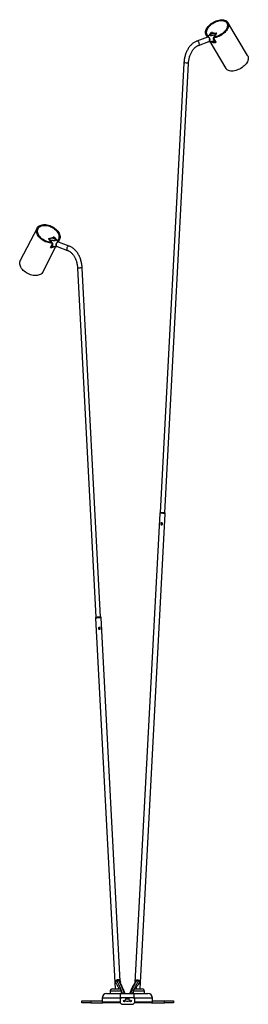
# Model space of a CAD drawing. Header units: millimetres. Extents: x 429 to 903, y 271 to 669.
# Tile 1 of 5: x 429 to 479, y 271 to 486. Entities that reach past the tile are written whole.
import ezdxf

# ---------------------------------------------------------------- set-up
doc = ezdxf.new("R2010")
doc.units = ezdxf.units.MM

msp = doc.modelspace()

# ---------------------------------------------------------------- linework, layer by layer
at = {"color": 7, "linetype": 'Continuous', "lineweight": 25}
for p, q in [((474.6, 484.88), (474.52, 485.02)), ((479.03, 477.91), (474.73, 485.14)), ((470.26, 481.91), (467.97, 481.05)), ((468.32, 480.11), (470.58, 480.96)), ((470, 482.34), (470.24, 481.93)), ((470.95, 482.49), (470.19, 481.89)), ((470.22, 482.46), (470.3, 482.33)), ((470.55, 480.93), (471.13, 480.96)), ((470.67, 482.28), (471.15, 482.94)), ((470.75, 481.43), (470.81, 481.45)), ((471, 482.53), (470.95, 482.49)), ((471.07, 482.58), (471.26, 482.83)), ((471.17, 482.91), (471.15, 482.94)), ((471.39, 482.92), (471.17, 482.91)), ((471.22, 482.97), (472.27, 482.8)), ((471.22, 482.97), (471.22, 482.95)), ((471.22, 482.95), (472.27, 482.78)), ((471.22, 482.78), (471.29, 482.77)), ((471.26, 482.83), (471.29, 482.77)), ((471.39, 482.92), (471.29, 482.77)), ((471.61, 482.8), (471.3, 482.68)), ((471.67, 481.85), (471.59, 481.74)), ((471.59, 481.69), (472.1, 480.83)), ((471.61, 482.8), (472.24, 482.7)), ((471.72, 481.88), (471.64, 481.77)), ((472.28, 482.76), (471.69, 481.94)), ((471.72, 481.88), (471.69, 481.94)), ((471.94, 481.1), (471.74, 481.06)), ((471.98, 482.83), (472.03, 482.73)), ((472.27, 482.78), (472.27, 482.8)), ((470.83, 480.95), (474.3, 475.1)), ((465.16, 476.26), (460, 378.29)), ((461, 378.23), (466.16, 476.2)), ((433.18, 440.28), (429.55, 433.22)), ((433.4, 440.17), (433.33, 440.03)), ((435.78, 438.02), (436.83, 438.33)), ((435.78, 438.01), (436.82, 438.32)), ((435.78, 437.96), (436.45, 438.16)), ((435.78, 438.02), (435.78, 438.01)), ((435.99, 438.02), (436.02, 438.08)), ((436.76, 438.04), (436.45, 438.16)), ((436.78, 438.15), (436.67, 438.28)), ((436.78, 438.15), (436.8, 438.2)), ((436.78, 438.15), (436.83, 438.17)), ((436.8, 438.2), (437.01, 437.94)), ((436.82, 438.32), (436.83, 438.33)), ((436.9, 438.31), (436.88, 438.28)), ((436.9, 438.31), (437.5, 437.55)), ((434.45, 430.7), (437.3, 436.26)), ((436.42, 437.17), (435.77, 437.97)), ((436.1, 436.08), (436.53, 436.92)), ((436.44, 436.34), (436.25, 436.38)), ((436.42, 437.17), (436.38, 437.1)), ((436.47, 436.99), (436.38, 437.1)), ((436.53, 436.97), (436.44, 437.08)), ((436.94, 436.28), (437.59, 436.25)), ((437.94, 437.21), (437.18, 437.81)), ((437.55, 436.27), (439.84, 435.42)), ((437.65, 437.48), (437.74, 437.37)), ((437.78, 437.75), (437.85, 437.88)), ((437.83, 437.3), (438.07, 437.77)), ((440.19, 436.36), (437.87, 437.22)), ((447.02, 355.48), (443.02, 431.57)), ((442.02, 431.52), (446.02, 355.43)), ((459.89, 378.07), (454.51, 275.8)), ((455.64, 274.36), (461.09, 378.01)), ((459.96, 378.27), (459.89, 378.08)), ((461.09, 378.01), (461.05, 378.21)), ((445.98, 355.41), (445.93, 355.21)), ((445.93, 355.21), (450.19, 274.36)), ((447.13, 355.27), (447.07, 355.47)), ((451.3, 276.07), (447.13, 355.27)), ((450.89, 276.2), (450.49, 276.19)), ((450.62, 276.37), (450.61, 276.36)), ((450.85, 276.28), (450.84, 276.38)), ((451.32, 275.74), (451.31, 275.8)), ((455.06, 276.2), (455.06, 276.3)), ((455.42, 276.17), (455.42, 276.18)), ((455.45, 276.13), (455.42, 276.17)), ((448.33, 273.36), (451.33, 273.36)), ((449.08, 273.86), (449.08, 273.36)), ((449.58, 274.36), (451.08, 274.36)), ((451.33, 272.36), (451.33, 273.36)), ((451.33, 273.36), (454.33, 273.36)), ((451.58, 273.36), (451.58, 273.86)), ((454.08, 273.86), (454.08, 273.36)), ((454.33, 272.36), (454.33, 273.36)), ((454.33, 273.36), (457.33, 273.36)), ((454.58, 274.36), (456.08, 274.36)), ((456.58, 273.36), (456.58, 273.86)), ((442.91, 271.36), (442.91, 271.76)), ((442.91, 271.76), (444.91, 271.76)), ((444.91, 271.36), (442.91, 271.36)), ((444.91, 271.76), (444.91, 271.36)), ((444.91, 271.76), (447.33, 271.76)), ((444.91, 271.36), (447.53, 271.36)), ((447.33, 272.36), (447.33, 271.56)), ((451.29, 271.36), (447.53, 271.36)), ((451.26, 272.06), (451.25, 271.45)), ((451.27, 272.08), (451.27, 271.45)), ((451.31, 271.34), (451.3, 271.35)), ((451.3, 271.34), (451.5, 271.15)), ((451.52, 272.4), (451.31, 272.19)), ((451.48, 272.35), (451.31, 272.19)), ((451.31, 271.34), (451.52, 271.13)), ((451.53, 272.4), (451.48, 272.35)), ((451.54, 271.12), (451.56, 271.09)), ((451.56, 271.09), (451.57, 271.08)), ((454.11, 272.44), (451.63, 272.44)), ((451.63, 271.08), (454.11, 271.08)), ((452.36, 272.51), (453.36, 272.51)), ((452.36, 272.5), (452.36, 272.51)), ((452.36, 272.5), (453.36, 272.5)), ((452.36, 272.49), (452.36, 272.5)), ((452.36, 272.49), (453.36, 272.49)), ((452.36, 272.48), (452.36, 272.49)), ((452.36, 272.48), (453.36, 272.48)), ((452.36, 272.47), (452.36, 272.48)), ((452.36, 272.47), (453.36, 272.47)), ((452.36, 272.45), (452.36, 272.47)), ((452.36, 272.47), (453.36, 272.47)), ((452.36, 272.47), (452.36, 272.47)), ((452.36, 272.45), (453.36, 272.45)), ((452.36, 272.44), (452.36, 272.45)), ((452.36, 272.45), (453.36, 272.45)), ((452.36, 272.45), (452.36, 272.45)), ((452.36, 271.08), (452.36, 271.07)), ((452.36, 271.07), (453.36, 271.07)), ((452.36, 271.07), (453.36, 271.07)), ((452.36, 271.07), (452.36, 271.07)), ((452.36, 271.07), (452.36, 271.06)), ((452.36, 271.06), (453.36, 271.06)), ((452.36, 271.06), (453.36, 271.06)), ((452.36, 271.06), (452.36, 271.06)), ((452.36, 271.06), (452.36, 271.04)), ((452.36, 271.04), (453.36, 271.04)), ((452.36, 271.04), (453.36, 271.04)), ((452.36, 271.04), (452.36, 271.04)), ((452.36, 271.04), (452.36, 271.03)), ((452.36, 271.03), (453.36, 271.03)), ((452.36, 271.03), (452.36, 271.02)), ((452.36, 271.02), (453.36, 271.02)), ((453.03, 272.17), (452.63, 272.17)), ((452.63, 271.67), (453.03, 271.67)), ((453.36, 272.5), (453.36, 272.51)), ((453.36, 272.49), (453.36, 272.5)), ((453.36, 272.48), (453.36, 272.49)), ((453.36, 272.47), (453.36, 272.48)), ((453.36, 272.45), (453.36, 272.47)), ((453.36, 272.47), (453.36, 272.47)), ((453.36, 272.44), (453.36, 272.45)), ((453.36, 272.45), (453.36, 272.45)), ((453.36, 271.08), (453.36, 271.07)), ((453.36, 271.07), (453.36, 271.07)), ((453.36, 271.07), (453.36, 271.06)), ((453.36, 271.06), (453.36, 271.06)), ((453.36, 271.06), (453.36, 271.04)), ((453.36, 271.04), (453.36, 271.04)), ((453.36, 271.04), (453.36, 271.03)), ((453.36, 271.03), (453.36, 271.02)), ((454.42, 272.19), (454.21, 272.4)), ((454.21, 271.13), (454.42, 271.34)), ((458.13, 271.36), (454.44, 271.36)), ((454.47, 271.45), (454.47, 272.08)), ((458.13, 271.36), (460.91, 271.36)), ((458.33, 271.56), (458.33, 272.36)), ((458.33, 271.76), (460.91, 271.76)), ((460.91, 271.36), (460.91, 271.76)), ((460.91, 271.76), (462.91, 271.76)), ((462.91, 271.36), (460.91, 271.36)), ((462.91, 271.76), (462.91, 271.36))]:
    msp.add_line(p, q, dxfattribs=at)
at = {"color": 8, "linetype": 'Continuous', "lineweight": 25}
for p, q in [((468.05, 481.06), (467.97, 481.05)), ((470.97, 482.51), (470.95, 482.49)), ((471.12, 480.96), (471.08, 480.91)), ((472.05, 480.75), (472.1, 480.82)), ((436.88, 438.28), (436.72, 438.29)), ((436.1, 436.08), (436.15, 436.02)), ((451.58, 273.86), (449.08, 273.86)), ((456.58, 273.86), (454.08, 273.86)), ((451.33, 272.36), (447.33, 272.36)), ((447.33, 271.56), (451.25, 271.56)), ((451.33, 272.36), (451.33, 272.21)), ((451.47, 272.36), (451.33, 272.36)), ((454.33, 272.36), (454.25, 272.36)), ((454.33, 272.36), (454.33, 272.28)), ((458.33, 272.36), (454.33, 272.36)), ((454.47, 271.56), (458.33, 271.56))]:
    msp.add_line(p, q, dxfattribs=at)
at = {"color": 7, "linetype": 'Continuous', "lineweight": 25, "flags": 128}
for points in [[(470.32, 482), (470.21, 482.09), (470.08, 482.22), (469.98, 482.38), (469.9, 482.55), (469.87, 482.74), (469.86, 482.94), (469.88, 483.16), (469.94, 483.37), (470.03, 483.6), (470.14, 483.82), (470.29, 484.05), (470.46, 484.27), (470.66, 484.48), (470.87, 484.69), (471.11, 484.88), (471.36, 485.06), (471.63, 485.22), (471.91, 485.36), (472.19, 485.48), (472.47, 485.58), (472.75, 485.65), (473.03, 485.7), (473.3, 485.73), (473.56, 485.73), (473.8, 485.71), (474.02, 485.66), (474.22, 485.58), (474.4, 485.48), (474.55, 485.36), (474.68, 485.22), (474.77, 485.06), (474.84, 484.88), (474.87, 484.69), (474.87, 484.49), (474.84, 484.28), (474.78, 484.06), (474.68, 483.83), (474.56, 483.61), (474.41, 483.38), (474.23, 483.16), (474.03, 482.95), (473.81, 482.75), (473.57, 482.56), (473.31, 482.39), (473.04, 482.23), (472.76, 482.09), (472.48, 481.98), (472.2, 481.88), (471.92, 481.81), (471.64, 481.77), (471.64, 481.77)], [(470.44, 482.09), (470.3, 482.2), (470.18, 482.34), (470.09, 482.5), (470.02, 482.67), (470, 482.86), (470, 483.06), (470.04, 483.27), (470.1, 483.49), (470.2, 483.71), (470.33, 483.93), (470.49, 484.15), (470.67, 484.36), (470.87, 484.56), (471.1, 484.75), (471.34, 484.93), (471.6, 485.09), (471.87, 485.24), (472.14, 485.36), (472.42, 485.46), (472.7, 485.54), (472.97, 485.59), (473.23, 485.62), (473.48, 485.62), (473.72, 485.6), (473.94, 485.55), (474.13, 485.48), (474.31, 485.38), (474.45, 485.26), (474.57, 485.12), (474.66, 484.96), (474.71, 484.78), (474.74, 484.59), (474.73, 484.39), (474.69, 484.18), (474.61, 483.96), (474.51, 483.74), (474.38, 483.52), (474.22, 483.3), (474.03, 483.09), (473.82, 482.89), (473.6, 482.7), (473.35, 482.52), (473.09, 482.36), (472.82, 482.22), (472.55, 482.1), (472.27, 482), (471.99, 481.93), (471.72, 481.88), (471.72, 481.88)], [(470.52, 482.15), (470.41, 482.24), (470.28, 482.37), (470.18, 482.52), (470.12, 482.69), (470.09, 482.88), (470.09, 483.08), (470.12, 483.28), (470.19, 483.5), (470.29, 483.72), (470.42, 483.94), (470.58, 484.15), (470.76, 484.36), (470.97, 484.56), (471.19, 484.75), (471.44, 484.92), (471.7, 485.08), (471.96, 485.22), (472.24, 485.33), (472.51, 485.43), (472.78, 485.49), (473.05, 485.54), (473.31, 485.55), (473.55, 485.54), (473.78, 485.51), (473.98, 485.44), (474.17, 485.36), (474.32, 485.25), (474.45, 485.11), (474.55, 484.96), (474.61, 484.79), (474.64, 484.61), (474.64, 484.41), (474.61, 484.2), (474.54, 483.99), (474.44, 483.77), (474.32, 483.55), (474.16, 483.33), (473.98, 483.12), (473.77, 482.92), (473.54, 482.73), (473.3, 482.56), (473.04, 482.4), (472.77, 482.26), (472.5, 482.15), (472.23, 482.06), (471.95, 481.99), (471.69, 481.94), (471.69, 481.94)], [(470.84, 481.38), (470.82, 481.51), (470.77, 481.64), (470.7, 481.75), (470.61, 481.85), (470.51, 481.91), (470.41, 481.95), (470.31, 481.95), (470.21, 481.91), (470.16, 481.87)], [(470.47, 482.12), (470.36, 482.23), (470.3, 482.33)], [(470.51, 480.93), (470.59, 480.94), (470.68, 480.97), (470.75, 481.04), (470.81, 481.14), (470.84, 481.25), (470.84, 481.38)], [(472.27, 482.8), (472.27, 482.8), (472.28, 482.79), (472.28, 482.79), (472.28, 482.78), (472.28, 482.78), (472.28, 482.77), (472.28, 482.76), (472.28, 482.76)], [(479.03, 477.91), (479.07, 477.82), (479.14, 477.64), (479.17, 477.45), (479.17, 477.24), (479.13, 477.02), (479.06, 476.8), (478.97, 476.57), (478.84, 476.35), (478.68, 476.12), (478.5, 475.9), (478.29, 475.69), (478.06, 475.49), (477.82, 475.3), (477.55, 475.12), (477.28, 474.97), (477, 474.84), (476.71, 474.72), (476.43, 474.63), (476.14, 474.57), (475.87, 474.53), (475.6, 474.51), (475.35, 474.53), (475.11, 474.56), (474.9, 474.63), (474.71, 474.72), (474.54, 474.83), (474.4, 474.96), (474.3, 475.1)], [(436.47, 436.99), (436.19, 437), (435.9, 437.04), (435.61, 437.11), (435.32, 437.2), (435.03, 437.31), (434.75, 437.45), (434.49, 437.6), (434.23, 437.78), (434, 437.97), (433.78, 438.17), (433.59, 438.38), (433.42, 438.61), (433.29, 438.83), (433.18, 439.06), (433.1, 439.29), (433.06, 439.52), (433.05, 439.74), (433.07, 439.95), (433.12, 440.15), (433.21, 440.33), (433.32, 440.5), (433.47, 440.65), (433.65, 440.78), (433.84, 440.88), (434.07, 440.96), (434.31, 441.02), (434.57, 441.05), (434.84, 441.06), (435.12, 441.04), (435.41, 440.99), (435.7, 440.92), (435.99, 440.82), (436.28, 440.71), (436.56, 440.57), (436.82, 440.41), (437.07, 440.23), (437.31, 440.04), (437.52, 439.83), (437.7, 439.62), (437.86, 439.39), (437.99, 439.16), (438.09, 438.93), (438.16, 438.7), (438.2, 438.48), (438.2, 438.26), (438.18, 438.05), (438.11, 437.86), (438.02, 437.68), (437.9, 437.51), (437.74, 437.37)], [(436.38, 437.1), (436.11, 437.12), (435.82, 437.16), (435.54, 437.23), (435.25, 437.33), (434.98, 437.45), (434.71, 437.59), (434.45, 437.75), (434.21, 437.92), (433.98, 438.11), (433.79, 438.32), (433.61, 438.53), (433.46, 438.75), (433.35, 438.98), (433.26, 439.2), (433.21, 439.42), (433.19, 439.64), (433.2, 439.85), (433.24, 440.05), (433.32, 440.23), (433.43, 440.4), (433.57, 440.55), (433.74, 440.67), (433.94, 440.78), (434.15, 440.86), (434.39, 440.91), (434.64, 440.94), (434.91, 440.95), (435.19, 440.92), (435.47, 440.87), (435.76, 440.8), (436.04, 440.7), (436.32, 440.58), (436.59, 440.44), (436.84, 440.27), (437.08, 440.1), (437.3, 439.9), (437.5, 439.7), (437.67, 439.48), (437.81, 439.26), (437.92, 439.04), (438, 438.81), (438.05, 438.59), (438.07, 438.37), (438.05, 438.17), (438, 437.97), (437.91, 437.79), (437.8, 437.63), (437.65, 437.48)], [(436.42, 437.17), (436.15, 437.19), (435.87, 437.23), (435.58, 437.29), (435.3, 437.38), (435.02, 437.5), (434.75, 437.63), (434.5, 437.79), (434.26, 437.97), (434.04, 438.16), (433.84, 438.36), (433.67, 438.57), (433.53, 438.79), (433.42, 439.02), (433.34, 439.24), (433.29, 439.46), (433.28, 439.67), (433.3, 439.88), (433.36, 440.07), (433.45, 440.24), (433.57, 440.4), (433.72, 440.54), (433.9, 440.66), (434.1, 440.75), (434.32, 440.82), (434.57, 440.86), (434.83, 440.87), (435.1, 440.86), (435.38, 440.82), (435.66, 440.76), (435.94, 440.67), (436.22, 440.55), (436.49, 440.42), (436.75, 440.26), (436.99, 440.08), (437.21, 439.89), (437.4, 439.69), (437.58, 439.48), (437.72, 439.26), (437.83, 439.04), (437.91, 438.81), (437.96, 438.59), (437.97, 438.38), (437.95, 438.18), (437.9, 437.98), (437.81, 437.81), (437.69, 437.65), (437.55, 437.52)], [(435.77, 437.97), (435.77, 437.98), (435.77, 437.99), (435.76, 438), (435.76, 438), (435.77, 438.01), (435.77, 438.01), (435.78, 438.02), (435.78, 438.02)], [(437.97, 437.18), (437.97, 437.19), (437.88, 437.24), (437.79, 437.26), (437.69, 437.25), (437.59, 437.2), (437.49, 437.13), (437.41, 437.02), (437.35, 436.9), (437.31, 436.77), (437.3, 436.64), (437.31, 436.51), (437.35, 436.41), (437.41, 436.32), (437.49, 436.27), (437.59, 436.25), (437.62, 436.25)], [(434.45, 430.7), (434.37, 430.57), (434.24, 430.41), (434.08, 430.27), (433.89, 430.15), (433.67, 430.06), (433.44, 429.99), (433.19, 429.94), (432.92, 429.93), (432.64, 429.93), (432.35, 429.97), (432.05, 430.03), (431.76, 430.12), (431.47, 430.22), (431.18, 430.36), (430.91, 430.51), (430.65, 430.68), (430.41, 430.87), (430.19, 431.07), (429.99, 431.29), (429.82, 431.51), (429.68, 431.74), (429.56, 431.97), (429.48, 432.21), (429.43, 432.43), (429.42, 432.66), (429.44, 432.87), (429.49, 433.07), (429.55, 433.22)], [(461.09, 378.01), (461.09, 378.01), (461.07, 378.03), (461.01, 378.04), (460.92, 378.06), (460.8, 378.07), (460.66, 378.08), (460.52, 378.09), (460.37, 378.1), (460.22, 378.1), (460.1, 378.1), (460, 378.1), (459.93, 378.09), (459.89, 378.08), (459.89, 378.07)], [(459.96, 378.27), (459.96, 378.28), (460.01, 378.29), (460.08, 378.29), (460.19, 378.3), (460.32, 378.3), (460.46, 378.29), (460.6, 378.28), (460.73, 378.27), (460.85, 378.26), (460.95, 378.25), (461.01, 378.23), (461.04, 378.22), (461.05, 378.21)], [(447.13, 355.27), (447.11, 355.28), (447.06, 355.29), (446.97, 355.3), (446.85, 355.3), (446.72, 355.3), (446.57, 355.29), (446.42, 355.29), (446.28, 355.27), (446.15, 355.26), (446.05, 355.25), (445.97, 355.23), (445.94, 355.22), (445.93, 355.21)], [(445.98, 355.41), (445.99, 355.42), (446.03, 355.43), (446.11, 355.45), (446.21, 355.46), (446.34, 355.48), (446.48, 355.48), (446.62, 355.49), (446.76, 355.49), (446.88, 355.49), (446.97, 355.49), (447.04, 355.48), (447.07, 355.47), (447.07, 355.47)], [(450.83, 276.43), (450.83, 276.43), (450.83, 276.42), (450.84, 276.42), (450.84, 276.42), (450.84, 276.41), (450.84, 276.4), (450.84, 276.39), (450.84, 276.38)], [(451.25, 271.46), (451.25, 271.46), (451.27, 271.45), (451.27, 271.45), (451.27, 271.45)]]:
    msp.add_lwpolyline(points, dxfattribs=at)
at = {"color": 8, "linetype": 'Continuous', "lineweight": 25, "flags": 128}
for points in [[(468.32, 480.11), (468.37, 480.14), (468.44, 480.21), (468.49, 480.31), (468.52, 480.43), (468.51, 480.56), (468.48, 480.69), (468.42, 480.81), (468.35, 480.92), (468.25, 481), (468.15, 481.05), (468.05, 481.06)], [(440.19, 436.36), (440.1, 436.38), (440, 436.36), (439.9, 436.31), (439.81, 436.23), (439.73, 436.12), (439.68, 436), (439.64, 435.87), (439.64, 435.74), (439.66, 435.62), (439.71, 435.52), (439.78, 435.45), (439.84, 435.42)], [(442.86, 431.59), (442.75, 431.59), (442.62, 431.59), (442.49, 431.58), (442.35, 431.58), (442.23, 431.56), (442.13, 431.55), (442.06, 431.54), (442.02, 431.52), (442.02, 431.52)], [(451.31, 272.18), (451.31, 272.19), (451.31, 272.19), (451.31, 272.19)]]:
    msp.add_lwpolyline(points, dxfattribs=at)
at = {"color": 7, "linetype": 'Continuous', "lineweight": 25}
for centre, radius in [((452.19, 271.75), 0.188), ((452.19, 271.75), 0.038), ((453.53, 271.75), 0.188), ((453.53, 271.75), 0.038)]:
    msp.add_circle(centre, radius, dxfattribs=at)
for centre, radius, start, end in [((473.75, 484.39), 0.975, 359.8655, 30.1298), ((471.21, 482.89), 0.0727, 86.2302, 143.909), ((471.94, 482.8), 1.94, 249.9405, 274.3619), ((471.88, 482.75), 2, 246.5966, 275.0874), ((434.38, 439.51), 1.17, 153.4679, 187.143), ((436.84, 438.27), 0.0671, 38.4773, 101.3186), ((436, 438.18), 2.05, 273.3481, 292.4281), ((436.08, 438.05), 2.03, 272.0974, 299.0152), ((436.8, 438.25), 1.1, 315.7283, 332.7256), ((450.75, 276.27), 0.0959, 336.4404, 9.6948), ((455.16, 276.31), 0.103, 158.532, 184.2707), ((448.33, 272.36), 1, 90, 180), ((449.58, 273.86), 0.5, 90, 180), ((451.08, 273.86), 0.5, 0, 90), ((454.58, 273.86), 0.5, 90, 180), ((456.08, 273.86), 0.5, 0, 90), ((457.33, 272.36), 1, 0, 90), ((447.53, 271.56), 0.2, 180, 270), ((451.42, 272.08), 0.15, 135, 180), ((451.42, 271.45), 0.15, 180, 225), ((451.63, 272.29), 0.15, 90, 135), ((451.63, 271.23), 0.15, 225, 270), ((452.63, 271.92), 0.25, 90, 270), ((453.03, 271.92), 0.25, 270, 90), ((454.11, 272.29), 0.15, 45, 90), ((454.11, 271.23), 0.15, 270, 315), ((454.32, 272.08), 0.15, 0, 45), ((454.32, 271.45), 0.15, 315, 0), ((458.13, 271.56), 0.2, 270, 0)]:
    msp.add_arc(centre, radius, start, end, dxfattribs=at)
at = {"color": 8, "linetype": 'Continuous', "lineweight": 25}
for centre, radius, start, end in [((470.93, 481.65), 1.03, 28.8555, 46.9838), ((471.45, 481.46), 0.494, 305.484, 329.2111), ((465.28, 475.98), 0.301, 82.92, 113.8393), ((465.51, 473.7), 2.59, 75.4704, 94.2002), ((437.25, 436.93), 1.09, 138.1797, 155.8663), ((436.65, 436.74), 0.452, 218.2784, 243.0112), ((436.91, 437.47), 0.428, 51.8129, 63.3487), ((442.9, 431.3), 0.29, 65.7398, 97.2441), ((455.54, 276.17), 0.482, 176.8252, 180.7795)]:
    msp.add_arc(centre, radius, start, end, dxfattribs=at)
at = {"color": 7, "linetype": 'Continuous', "lineweight": 25}
for centre, major_axis, ratio, start_param, end_param in [((471.21, 482.9), (0.026, 0.0471), 0.683482, 0.239738, 1.810535), ((472.26, 482.73), (0.026, 0.0471), 0.683482, 6.188099, 6.522924), ((436.84, 438.27), (-0.0273, 0.0465), 0.713496, 4.539872, 6.110669), ((435.8, 437.96), (-0.0273, 0.0465), 0.713496, 6.110669, 6.460802)]:
    msp.add_ellipse(centre, major_axis=major_axis, ratio=ratio, start_param=start_param, end_param=end_param, dxfattribs=at)
for points, knots in [([(467.97, 481.05), (467.91, 481.03), (467.76, 480.97), (467.52, 480.84), (467.25, 480.68), (466.99, 480.48), (466.75, 480.25), (466.51, 480), (466.29, 479.72), (466.09, 479.42), (465.9, 479.1), (465.74, 478.76), (465.59, 478.4), (465.46, 478.02), (465.35, 477.63), (465.27, 477.24), (465.2, 476.83), (465.17, 476.5), (465.16, 476.31), (465.16, 476.26)], [0, 0, 0, 0, 0.034835, 0.095854, 0.157143, 0.218864, 0.281005, 0.34352, 0.406342, 0.469394, 0.532604, 0.59591, 0.659265, 0.722627, 0.785976, 0.849304, 0.912607, 0.975891, 1, 1, 1, 1]), ([(470.79, 481.12), (470.8, 481.17), (470.84, 481.27), (470.83, 481.46), (470.76, 481.64), (470.64, 481.8), (470.5, 481.9), (470.36, 481.94), (470.29, 481.91), (470.26, 481.9)], [0, 0, 0, 0, 0.146491, 0.29866, 0.450828, 0.602996, 0.755165, 0.907333, 1, 1, 1, 1]), ([(470.57, 480.97), (470.59, 480.97), (470.65, 480.99), (470.73, 481.08), (470.78, 481.24), (470.76, 481.37), (470.75, 481.43)], [0, 0, 0, 0, 0.115311, 0.410208, 0.705104, 1, 1, 1, 1]), ([(470.63, 480.99), (470.65, 480.99), (470.71, 481.01), (470.78, 481.1), (470.83, 481.26), (470.82, 481.39), (470.81, 481.45)], [0, 0, 0, 0, 0.115311, 0.410208, 0.705104, 1, 1, 1, 1]), ([(470.97, 482.51), (470.94, 482.49), (470.9, 482.45), (470.86, 482.4), (470.84, 482.35), (470.86, 482.33), (470.89, 482.32), (470.92, 482.31), (470.98, 482.31), (471.1, 482.31), (471.33, 482.34), (471.51, 482.38), (471.64, 482.4)], [0, 0, 0, 0, 0.154042, 0.271505, 0.393517, 0.442402, 0.482397, 0.500742, 0.543084, 0.597487, 0.733332, 1, 1, 1, 1]), ([(471.3, 482.68), (471.23, 482.66), (471.1, 482.6), (471.01, 482.54), (470.97, 482.51)], [0, 0, 0, 0, 0.491143, 1, 1, 1, 1]), ([(471.08, 480.91), (471.07, 480.91), (471.06, 480.92), (471.04, 480.94), (471.02, 480.95), (471.02, 480.96)], [0, 0, 0, 0, 0.406083, 0.812276, 1, 1, 1, 1]), ([(471.74, 481.06), (471.68, 481.05), (471.57, 481.02), (471.39, 480.99), (471.24, 480.97), (471.15, 480.96), (471.13, 480.96)], [0, 0, 0, 0, 0.2953814, 0.5938336, 0.8967555, 1, 1, 1, 1]), ([(471.72, 481.99), (471.72, 481.99), (471.68, 481.95), (471.61, 481.86), (471.54, 481.75), (471.5, 481.65), (471.49, 481.59), (471.49, 481.54), (471.5, 481.49), (471.56, 481.41), (471.67, 481.34), (471.77, 481.31), (471.82, 481.3)], [0, 0, 0, 0, 0.014405, 0.168351, 0.328258, 0.392326, 0.444743, 0.468786, 0.524278, 0.595579, 0.773616, 1, 1, 1, 1]), ([(471.64, 481.77), (471.63, 481.77), (471.61, 481.76), (471.59, 481.75), (471.58, 481.73), (471.58, 481.71), (471.59, 481.69), (471.59, 481.69)], [0, 0, 0, 0, 0.227584, 0.455404, 0.676556, 0.888193, 1, 1, 1, 1]), ([(471.64, 482.4), (471.71, 482.42), (471.86, 482.45), (472.02, 482.5), (472.1, 482.53), (472.12, 482.54)], [0, 0, 0, 0, 0.428635, 0.86896, 1, 1, 1, 1]), ([(471.67, 481.85), (471.67, 481.86), (471.68, 481.87), (471.7, 481.88), (471.72, 481.88), (471.72, 481.88)], [0, 0, 0, 0, 0.190595, 0.635024, 1, 1, 1, 1]), ([(466.16, 476.2), (466.16, 476.27), (466.17, 476.46), (466.21, 476.77), (466.27, 477.13), (466.35, 477.48), (466.45, 477.82), (466.56, 478.14), (466.7, 478.45), (466.85, 478.74), (467.01, 479), (467.19, 479.25), (467.38, 479.46), (467.58, 479.66), (467.78, 479.82), (468, 479.96), (468.18, 480.05), (468.28, 480.1), (468.32, 480.11)], [0, 0, 0, 0, 0.034579, 0.10135, 0.168085, 0.234758, 0.301358, 0.367881, 0.43433, 0.500717, 0.567071, 0.633427, 0.699849, 0.766436, 0.833329, 0.900709, 0.968792, 1, 1, 1, 1]), ([(472.1, 480.83), (472.11, 480.82), (472.11, 480.81), (472.11, 480.78), (472.1, 480.77), (472.08, 480.76), (472.06, 480.75), (472.05, 480.75)], [0, 0, 0, 0, 0.205422, 0.410714, 0.619671, 0.835971, 1, 1, 1, 1]), ([(437.1, 437.86), (437.07, 437.88), (437, 437.94), (436.88, 438), (436.79, 438.03), (436.76, 438.04)], [0, 0, 0, 0, 0.396388, 0.803585, 1, 1, 1, 1]), ([(435.92, 437.79), (435.99, 437.76), (436.15, 437.71), (436.34, 437.68), (436.44, 437.66)], [0, 0, 0, 0, 0.491143, 1, 1, 1, 1]), ([(436.15, 436.02), (436.14, 436.02), (436.12, 436.02), (436.1, 436.03), (436.09, 436.05), (436.09, 436.07), (436.1, 436.08), (436.1, 436.08)], [0, 0, 0, 0, 0.223363, 0.446786, 0.66793, 0.882137, 1, 1, 1, 1]), ([(436.33, 436.54), (436.35, 436.54), (436.4, 436.56), (436.48, 436.59), (436.57, 436.64), (436.62, 436.7), (436.64, 436.75), (436.64, 436.8), (436.63, 436.86), (436.59, 436.97), (436.5, 437.09), (436.43, 437.17), (436.39, 437.21)], [0, 0, 0, 0, 0.046682, 0.214602, 0.385036, 0.453994, 0.510634, 0.542486, 0.598053, 0.66889, 0.842777, 1, 1, 1, 1]), ([(436.38, 437.1), (436.39, 437.1), (436.41, 437.1), (436.43, 437.09), (436.44, 437.08), (436.44, 437.08)], [0, 0, 0, 0, 0.438781, 0.87808, 1, 1, 1, 1]), ([(436.44, 437.66), (436.51, 437.65), (436.63, 437.63), (436.82, 437.6), (436.97, 437.59), (437.08, 437.6), (437.13, 437.6), (437.17, 437.61), (437.21, 437.63), (437.23, 437.67), (437.21, 437.75), (437.15, 437.81), (437.1, 437.86)], [0, 0, 0, 0, 0.154042, 0.271505, 0.393517, 0.442402, 0.482397, 0.500742, 0.543084, 0.597487, 0.733332, 1, 1, 1, 1]), ([(436.95, 436.28), (436.91, 436.28), (436.73, 436.29), (436.57, 436.32), (436.44, 436.34)], [0, 0, 0, 0, 0.224533, 1, 1, 1, 1]), ([(436.53, 436.92), (436.53, 436.93), (436.54, 436.94), (436.53, 436.96), (436.52, 436.98), (436.5, 436.99), (436.48, 436.99), (436.47, 436.99)], [0, 0, 0, 0, 0.2036816, 0.4072558, 0.6138972, 0.8280731, 1, 1, 1, 1]), ([(437.18, 437.81), (437.14, 437.84), (437.09, 437.88), (437.03, 437.91), (437.01, 437.92)], [0, 0, 0, 0, 0.675774, 1, 1, 1, 1]), ([(437.87, 437.21), (437.84, 437.22), (437.78, 437.25), (437.65, 437.21), (437.51, 437.11), (437.4, 436.95), (437.34, 436.76), (437.34, 436.56), (437.39, 436.4), (437.47, 436.3), (437.54, 436.29), (437.56, 436.28)], [0, 0, 0, 0, 0.074617, 0.199617, 0.324617, 0.449617, 0.574617, 0.699617, 0.824617, 0.949617, 1, 1, 1, 1]), ([(437.63, 437.46), (437.63, 437.46), (437.64, 437.47), (437.65, 437.48), (437.65, 437.48)], [0, 0, 0, 0, 0.372564, 1, 1, 1, 1]), ([(443.02, 431.57), (443.01, 431.64), (443, 431.86), (442.96, 432.2), (442.89, 432.61), (442.8, 433.01), (442.69, 433.39), (442.56, 433.77), (442.41, 434.12), (442.24, 434.47), (442.04, 434.79), (441.83, 435.09), (441.61, 435.36), (441.37, 435.61), (441.11, 435.84), (440.84, 436.03), (440.56, 436.2), (440.34, 436.3), (440.21, 436.35), (440.19, 436.36)], [0, 0, 0, 0, 0.03382, 0.097101, 0.160427, 0.223795, 0.287212, 0.350679, 0.414194, 0.477746, 0.541309, 0.60484, 0.668287, 0.731581, 0.794642, 0.857388, 0.919743, 0.981656, 1, 1, 1, 1]), ([(439.84, 435.42), (439.87, 435.41), (439.99, 435.36), (440.18, 435.27), (440.4, 435.12), (440.61, 434.95), (440.81, 434.75), (441.01, 434.52), (441.18, 434.27), (441.35, 434), (441.5, 433.71), (441.63, 433.4), (441.75, 433.07), (441.84, 432.73), (441.92, 432.38), (441.98, 432.02), (442.01, 431.73), (442.02, 431.56), (442.02, 431.52)], [0, 0, 0, 0, 0.033739, 0.103766, 0.173004, 0.24137, 0.30907, 0.376307, 0.443246, 0.510015, 0.576702, 0.643365, 0.710032, 0.776728, 0.843465, 0.910243, 0.977058, 1, 1, 1, 1]), ([(460.33, 376.02), (460.35, 376.01), (460.4, 376.01), (460.46, 375.97), (460.51, 375.92), (460.53, 375.85), (460.53, 375.78), (460.51, 375.71), (460.47, 375.66), (460.41, 375.62), (460.34, 375.6), (460.27, 375.6), (460.21, 375.62), (460.16, 375.67), (460.12, 375.73), (460.11, 375.8), (460.12, 375.87), (460.15, 375.93), (460.2, 375.98), (460.26, 376.01), (460.31, 376.02), (460.33, 376.02)], [0, 0, 0, 0, 0.0515265, 0.102986, 0.1562069, 0.2111149, 0.2639878, 0.3141825, 0.3652688, 0.4193097, 0.4739621, 0.5260256, 0.5764157, 0.6282198, 0.6826221, 0.7369879, 0.7882842, 0.8384238, 0.8909434, 0.9457845, 1, 1, 1, 1]), ([(460.48, 375.94), (460.46, 375.96), (460.43, 375.99), (460.36, 376.01), (460.29, 376.01), (460.23, 375.99), (460.17, 375.95), (460.13, 375.89), (460.12, 375.84), (460.12, 375.81)], [0, 0, 0, 0, 0.140005, 0.285981, 0.422883, 0.556053, 0.695044, 0.842031, 1, 1, 1, 1]), ([(460.12, 375.81), (460.12, 375.79), (460.12, 375.74), (460.14, 375.69), (460.17, 375.67), (460.17, 375.66)], [0, 0, 0, 0, 0.401883, 0.802994, 1, 1, 1, 1]), ([(460.2, 375.8), (460.2, 375.78), (460.19, 375.74), (460.17, 375.7), (460.16, 375.68), (460.15, 375.68)], [0, 0, 0, 0, 0.471526, 0.942089, 1, 1, 1, 1]), ([(460.17, 375.93), (460.18, 375.91), (460.2, 375.88), (460.21, 375.83), (460.2, 375.81), (460.2, 375.8)], [0, 0, 0, 0, 0.439572, 0.900655, 1, 1, 1, 1]), ([(446.75, 353.22), (446.78, 353.22), (446.82, 353.21), (446.88, 353.18), (446.93, 353.13), (446.96, 353.07), (446.97, 353), (446.95, 352.93), (446.92, 352.87), (446.87, 352.83), (446.81, 352.8), (446.74, 352.8), (446.67, 352.82), (446.62, 352.86), (446.57, 352.91), (446.55, 352.98), (446.55, 353.05), (446.58, 353.11), (446.62, 353.17), (446.68, 353.21), (446.73, 353.22), (446.75, 353.22)], [0, 0, 0, 0, 0.051526, 0.102986, 0.156207, 0.211115, 0.263988, 0.314183, 0.365269, 0.41931, 0.473962, 0.526026, 0.576416, 0.62822, 0.682622, 0.736988, 0.788284, 0.838424, 0.890943, 0.945785, 1, 1, 1, 1]), ([(446.85, 352.82), (446.86, 352.83), (446.9, 352.85), (446.93, 352.9), (446.95, 352.97), (446.95, 353.04), (446.93, 353.1), (446.89, 353.16), (446.83, 353.2), (446.77, 353.22), (446.7, 353.21), (446.67, 353.19), (446.66, 353.19)], [0, 0, 0, 0, 0.089723, 0.197262, 0.307446, 0.411147, 0.50946, 0.61168, 0.720932, 0.829906, 0.932107, 1, 1, 1, 1]), ([(446.89, 352.86), (446.88, 352.88), (446.85, 352.9), (446.82, 352.96), (446.82, 353.03), (446.84, 353.09), (446.86, 353.14), (446.88, 353.15), (446.89, 353.15)], [0, 0, 0, 0, 0.155928, 0.363341, 0.558, 0.741701, 0.932951, 1, 1, 1, 1]), ([(450.42, 276.2), (450.42, 276.2), (450.4, 276.19), (450.36, 276.17), (450.31, 276.14), (450.27, 276.09), (450.25, 276.04), (450.24, 275.99), (450.24, 275.94), (450.25, 275.9), (450.28, 275.82), (450.32, 275.76), (450.43, 275.57), (450.54, 275.38), (450.64, 275.19), (450.76, 274.94), (450.89, 274.66), (450.98, 274.46), (451.01, 274.37), (451.02, 274.36)], [0, 0, 0, 0, 0.0016717, 0.0189003, 0.0346559, 0.0475368, 0.0632201, 0.0777947, 0.0946006, 0.125033, 0.1621437, 0.2990388, 0.4065768, 0.4962944, 0.5778096, 0.66, 0.8241, 0.9830753, 1, 1, 1, 1]), ([(450.42, 276.19), (450.43, 276.19), (450.45, 276.25), (450.54, 276.32), (450.68, 276.41), (450.78, 276.42), (450.83, 276.43)], [0, 0, 0, 0, 0.0426991, 0.3752017, 0.6865434, 1, 1, 1, 1]), ([(450.61, 276.36), (450.61, 276.36), (450.55, 276.34), (450.48, 276.28), (450.43, 276.22), (450.42, 276.2)], [0, 0, 0, 0, 0.027224, 0.767804, 1, 1, 1, 1]), ([(450.84, 276.23), (450.82, 276.23), (450.78, 276.22), (450.74, 276.2), (450.72, 276.19)], [0, 0, 0, 0, 0.456956, 1, 1, 1, 1]), ([(450.72, 276.19), (450.72, 276.2), (450.76, 276.21), (450.82, 276.22), (450.86, 276.21), (450.88, 276.2)], [0, 0, 0, 0, 0.132797, 0.702142, 1, 1, 1, 1]), ([(450.83, 276.43), (450.88, 276.42), (451, 276.42), (451.14, 276.33), (451.24, 276.21), (451.3, 276.08), (451.33, 275.93), (451.33, 275.82), (451.3, 275.78), (451.3, 275.77)], [0, 0, 0, 0, 0.170655, 0.357937, 0.526981, 0.673656, 0.820973, 0.968138, 1, 1, 1, 1]), ([(450.98, 276.19), (450.96, 276.2), (450.92, 276.23), (450.87, 276.23), (450.84, 276.23)], [0, 0, 0, 0, 0.347088, 1, 1, 1, 1]), ([(452.33, 273.36), (452.33, 273.36), (452.31, 273.42), (452.27, 273.54), (452.2, 273.74), (452.11, 273.97), (452.01, 274.22), (451.9, 274.51), (451.75, 274.84), (451.61, 275.17), (451.46, 275.46), (451.35, 275.68), (451.25, 275.86), (451.19, 275.97), (451.15, 276.01), (451.14, 276.03), (451.14, 276.02), (451.14, 276.02)], [0, 0, 0, 0, 0.00921, 0.131068, 0.2503, 0.366805, 0.476596, 0.576517, 0.667627, 0.762643, 0.809416, 0.854906, 0.904405, 0.947114, 0.972138, 0.999922, 1, 1, 1, 1]), ([(454.69, 276.05), (454.69, 276.04), (454.68, 276.03), (454.62, 275.97), (454.52, 275.82), (454.37, 275.58), (454.23, 275.34), (454.11, 275.11), (454, 274.89), (453.91, 274.7), (453.8, 274.47), (453.69, 274.21), (453.58, 273.93), (453.49, 273.7), (453.42, 273.52), (453.38, 273.41), (453.36, 273.36), (453.36, 273.36)], [0, 0, 0, 0, 0.016085, 0.036959, 0.096583, 0.150658, 0.20451, 0.259523, 0.314186, 0.366397, 0.419143, 0.526306, 0.646577, 0.778101, 0.884587, 0.992748, 1, 1, 1, 1]), ([(454.56, 275.87), (454.57, 275.92), (454.58, 276.02), (454.66, 276.16), (454.77, 276.27), (454.91, 276.34), (455.02, 276.34), (455.07, 276.34)], [0, 0, 0, 0, 0.1626259, 0.3948832, 0.6050605, 0.8018619, 1, 1, 1, 1]), ([(454.69, 274.36), (454.71, 274.4), (454.76, 274.51), (454.87, 274.73), (454.99, 274.98), (455.12, 275.21), (455.24, 275.4), (455.35, 275.57), (455.43, 275.68), (455.49, 275.77), (455.52, 275.81), (455.53, 275.83)], [0, 0, 0, 0, 0.099934, 0.266375, 0.436964, 0.548954, 0.659762, 0.781101, 0.848075, 0.921273, 1, 1, 1, 1]), ([(455.07, 276.34), (455.12, 276.34), (455.24, 276.32), (455.39, 276.23), (455.45, 276.13), (455.48, 276.09)], [0, 0, 0, 0, 0.3295153, 0.6911359, 1, 1, 1, 1]), ([(455.55, 275.88), (455.55, 275.86), (455.56, 275.79), (455.53, 275.66), (455.44, 275.52), (455.34, 275.43), (455.26, 275.4), (455.23, 275.39)], [0, 0, 0, 0, 0.103197, 0.327185, 0.611156, 0.868131, 1, 1, 1, 1]), ([(455.24, 275.38), (455.24, 275.38), (455.3, 275.39), (455.39, 275.46), (455.49, 275.57), (455.55, 275.69), (455.57, 275.8), (455.56, 275.86), (455.56, 275.87)], [0, 0, 0, 0, 0.005784, 0.289714, 0.526245, 0.723786, 0.929251, 1, 1, 1, 1]), ([(455.56, 275.88), (455.56, 275.88), (455.57, 275.89), (455.57, 275.92), (455.58, 275.96), (455.57, 276.01), (455.56, 276.05), (455.55, 276.06), (455.55, 276.06)], [0, 0, 0, 0, 0.05858, 0.321106, 0.556151, 0.771955, 0.999211, 1, 1, 1, 1]), ([(451.25, 271.46), (451.25, 271.46), (451.25, 271.44), (451.26, 271.4), (451.28, 271.37), (451.29, 271.35), (451.3, 271.35)], [0, 0, 0, 0, 0.016372, 0.441794, 0.797905, 1, 1, 1, 1])]:
    msp.add_open_spline(points, degree=3, knots=knots, dxfattribs=at)
at = {"color": 8, "linetype": 'Continuous', "lineweight": 25}
for points, knots in [([(450.84, 276.38), (450.79, 276.38), (450.7, 276.36), (450.57, 276.3), (450.51, 276.23), (450.48, 276.2)], [0, 0, 0, 0, 0.354633, 0.70496, 1, 1, 1, 1]), ([(450.49, 276.19), (450.5, 276.18), (450.51, 276.16), (450.59, 276.03), (450.71, 275.83), (450.83, 275.6), (450.95, 275.37), (451.06, 275.12), (451.17, 274.89), (451.26, 274.69), (451.33, 274.5), (451.4, 274.32), (451.44, 274.22), (451.46, 274.18)], [0, 0, 0, 0, 0.083219, 0.1816015, 0.2739217, 0.3461633, 0.422654, 0.5094693, 0.6135365, 0.6961962, 0.7919831, 0.903127, 1, 1, 1, 1]), ([(450.62, 276.19), (450.63, 276.2), (450.67, 276.24), (450.76, 276.27), (450.82, 276.28), (450.85, 276.28)], [0, 0, 0, 0, 0.19304, 0.707334, 1, 1, 1, 1]), ([(451.29, 275.79), (451.29, 275.8), (451.31, 275.84), (451.31, 275.94), (451.29, 276.07), (451.23, 276.19), (451.14, 276.3), (451, 276.37), (450.89, 276.38), (450.84, 276.38)], [0, 0, 0, 0, 0.029104, 0.17251, 0.316052, 0.461326, 0.63203, 0.823938, 1, 1, 1, 1]), ([(450.85, 276.28), (450.89, 276.28), (450.96, 276.28), (451.07, 276.22), (451.15, 276.14), (451.21, 276.03), (451.21, 275.95), (451.22, 275.91)], [0, 0, 0, 0, 0.1986495, 0.3948835, 0.5974297, 0.8069873, 1, 1, 1, 1]), ([(450.89, 276.2), (450.9, 276.19), (450.91, 276.17), (450.98, 276.06), (451.1, 275.87), (451.21, 275.64), (451.33, 275.41), (451.45, 275.15), (451.56, 274.92), (451.65, 274.7), (451.73, 274.51), (451.81, 274.32), (451.88, 274.12), (451.95, 273.93), (452.02, 273.75), (452.07, 273.58), (452.12, 273.45), (452.14, 273.38), (452.15, 273.36)], [0, 0, 0, 0, 0.043474, 0.093043, 0.140472, 0.179334, 0.222032, 0.271312, 0.330364, 0.376972, 0.430686, 0.49269, 0.564063, 0.645704, 0.738487, 0.836774, 0.945928, 1, 1, 1, 1]), ([(454.93, 276.18), (454.93, 276.18), (454.91, 276.16), (454.83, 276.06), (454.71, 275.88), (454.57, 275.66), (454.44, 275.43), (454.3, 275.17), (454.19, 274.93), (454.08, 274.72), (454, 274.52), (453.91, 274.33), (453.83, 274.14), (453.76, 273.95), (453.69, 273.76), (453.63, 273.59), (453.58, 273.46), (453.56, 273.39), (453.55, 273.36)], [0, 0, 0, 0, 0.003188, 0.049456, 0.09795, 0.139478, 0.185794, 0.239195, 0.302519, 0.351946, 0.408383, 0.472946, 0.546696, 0.630534, 0.725337, 0.825374, 0.936141, 1, 1, 1, 1]), ([(455.33, 276.14), (455.32, 276.14), (455.31, 276.11), (455.22, 276.01), (455.09, 275.82), (454.95, 275.6), (454.82, 275.37), (454.69, 275.12), (454.58, 274.89), (454.48, 274.68), (454.39, 274.49), (454.33, 274.35), (454.3, 274.27), (454.29, 274.25)], [0, 0, 0, 0, 0.018504, 0.119321, 0.220719, 0.304151, 0.394881, 0.498478, 0.621568, 0.718195, 0.82905, 0.956435, 1, 1, 1, 1]), ([(455.06, 276.3), (455.01, 276.3), (454.92, 276.29), (454.78, 276.23), (454.67, 276.13), (454.6, 276.02), (454.59, 275.93), (454.58, 275.91)], [0, 0, 0, 0, 0.212812, 0.42304, 0.644886, 0.884972, 1, 1, 1, 1]), ([(454.93, 276.18), (454.95, 276.18), (454.99, 276.2), (455.03, 276.2), (455.06, 276.2)], [0, 0, 0, 0, 0.446687, 1, 1, 1, 1]), ([(455.41, 276.12), (455.4, 276.14), (455.35, 276.2), (455.22, 276.28), (455.11, 276.29), (455.06, 276.3)], [0, 0, 0, 0, 0.191965, 0.613382, 1, 1, 1, 1]), ([(455.06, 276.2), (455.1, 276.2), (455.16, 276.19), (455.21, 276.16), (455.23, 276.15)], [0, 0, 0, 0, 0.649329, 1, 1, 1, 1]), ([(455.28, 275.46), (455.29, 275.46), (455.34, 275.48), (455.42, 275.56), (455.51, 275.68), (455.52, 275.77), (455.53, 275.82)], [0, 0, 0, 0, 0.037096, 0.36689, 0.723798, 1, 1, 1, 1]), ([(451.58, 273.84), (451.59, 273.81), (451.63, 273.72), (451.67, 273.58), (451.72, 273.45), (451.74, 273.38), (451.75, 273.36)], [0, 0, 0, 0, 0.135555, 0.461529, 0.824008, 1, 1, 1, 1]), ([(454.08, 273.73), (454.07, 273.68), (454.02, 273.56), (453.98, 273.44), (453.96, 273.38), (453.95, 273.36)], [0, 0, 0, 0, 0.36618, 0.820186, 1, 1, 1, 1])]:
    msp.add_open_spline(points, degree=3, knots=knots, dxfattribs=at)

doc.saveas('drawing.dxf')
